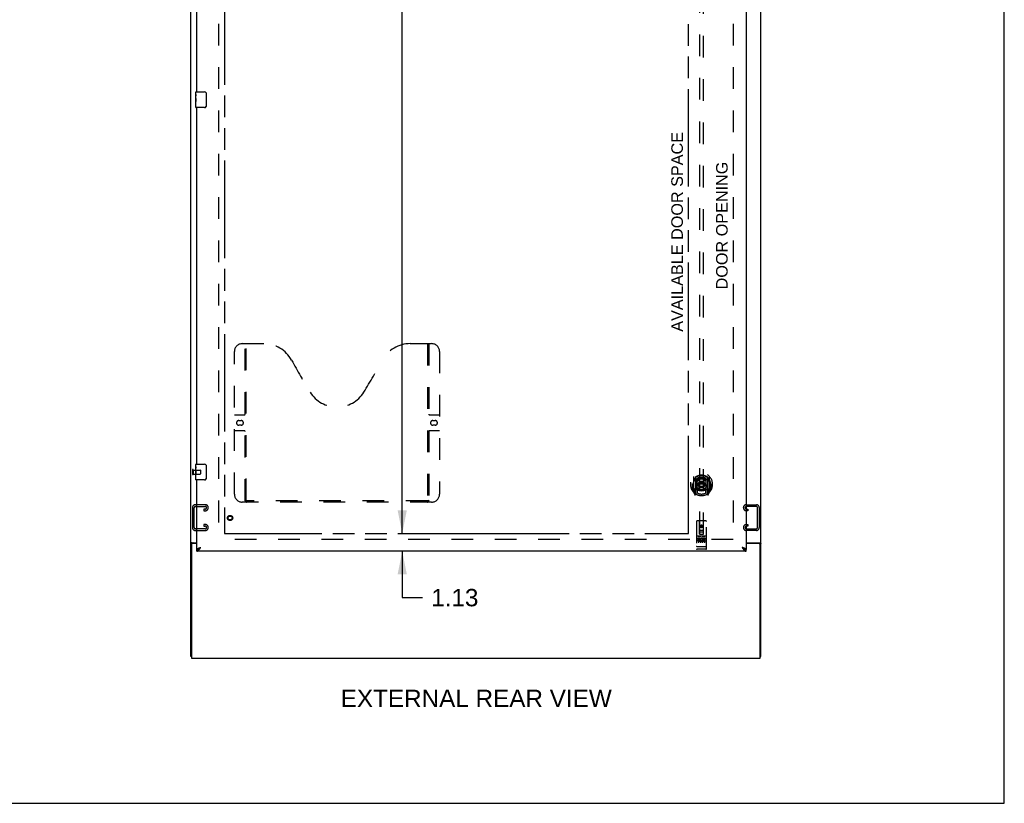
# Model space of a CAD drawing. Header units: inches. Extents: x 0 to 249, y 0 to 161.
# Tile 17 of 20: x 187 to 249, y 0 to 49. Entities that reach past the tile are written whole.
import ezdxf

# ---------------------------------------------------------------- set-up
doc = ezdxf.new("R2010")
doc.units = ezdxf.units.IN
doc.header["$LTSCALE"] = 13.679749
doc.header["$MEASUREMENT"] = 0
doc.linetypes.add('HIDDEN', pattern=[0.2, 0.1, -0.1])
doc.linetypes.add('PHANTOM', pattern=[0.8, 0.45, -0.05, 0.1, -0.05, 0.1, -0.05])
doc.layers.get('0').update_dxf_attribs({"linetype": 'CONTINUOUS'})
for name, color, linetype in [('02___PRT_ALL_AXES', 7, 'CONTINUOUS'), ('AVAILABLE_DOOR_SPACE', 7, 'CONTINUOUS'), ('DEFAULT_2', 8, 'HIDDEN'), ('DIMENSIONS', 7, 'CONTINUOUS')]:
    doc.layers.add(name, color=color, linetype=linetype)
doc.styles.get("Standard").update_dxf_attribs({"font": 'arial.ttf'})
doc.dimstyles.new('DIMSTYLE_1', dxfattribs={"dimtxt": 1.097306, "dimasz": 1.463075, "dimexe": 0.09, "dimexo": 0.07, "dimgap": 0.0375, "dimtad": 0, "dimtih": 1, "dimtoh": 1, "dimzin": 4, "dimdsep": 46, "dimtxsty": 'Standard', "dimblk": '_FILLED', "dimblk1": '_FILLED', "dimblk2": '_FILLED', "dimcen": 0.09, "dimazin": 1, "dimtfac": 1, "dimtdec": 3, "dimtofl": 0, "dimtmove": 0, "dimatfit": 3, "dimldrblk": '_FILLED', "dimfxl": 1, "dimtolj": 1, "dimtzin": 4, "dimarcsym": 0})

# ---------------------------------------------------------------- blocks, each defined once
blk = doc.blocks.new('_FILLED')
at = {"color": 0, "linetype": 'ByBlock'}
blk.add_solid([(0, 0), (-1, 0.2), (-1, -0.2)], dxfattribs=at)
blk = doc.blocks.new('*D19')
at = {"layer": 'DIMENSIONS', "color": 2, "linetype": 'Continuous'}
for p, q in [((210.7, 95.279), (210.7, 53.017)), ((210.7, 17.029), (210.7, 50.823))]:
    blk.add_line(p, q, dxfattribs=at)
at = {"layer": 'DIMENSIONS', "color": 2, "linetype": 'Continuous', "xscale": 1.4630747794, "yscale": 1.4630747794, "zscale": 1.4630747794}
for p, rotation in [((210.7, 95.279), 90), ((210.7, 17.029), 270)]:
    blk.add_blockref('_FILLED', p, dxfattribs=dict(at, rotation=rotation))
at = {"layer": 'DIMENSIONS', "color": 2, "linetype": 'Continuous', "insert": (210.7, 52.469), "char_height": 1.0973, "width": 3.83445, "attachment_point": 2, "line_spacing_factor": 0.9}
blk.add_mtext('78.25', dxfattribs=at)
blk = doc.blocks.new('*D20')
at = {"layer": 'DIMENSIONS', "color": 2, "linetype": 'Continuous'}
for p, q in [((210.7, 17.029), (210.7, 19.955)), ((210.7, 15.904), (210.7, 12.981)), ((210.7, 12.981), (211.98, 12.981))]:
    blk.add_line(p, q, dxfattribs=at)
at = {"layer": 'DIMENSIONS', "color": 2, "linetype": 'Continuous', "xscale": 1.4630747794, "yscale": 1.4630747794, "zscale": 1.4630747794}
for p, rotation in [((210.7, 17.029), 270), ((210.7, 15.904), 90)]:
    blk.add_blockref('_FILLED', p, dxfattribs=dict(at, rotation=rotation))
at = {"layer": 'DIMENSIONS', "color": 2, "linetype": 'Continuous', "insert": (212.529, 13.53), "char_height": 1.0973, "width": 2.9819, "attachment_point": 1, "line_spacing_factor": 0.9}
blk.add_mtext('1.13', dxfattribs=at)
blk = doc.blocks.new('*D21')
at = {"layer": 'DIMENSIONS', "color": 2, "linetype": 'Continuous'}
for p, q in [((228.787, 69.469), (226.201, 69.469)), ((232.412, 69.469), (235.338, 69.469))]:
    blk.add_line(p, q, dxfattribs=at)
at = {"layer": 'DIMENSIONS', "color": 2, "linetype": 'Continuous', "xscale": 1.4630747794, "yscale": 1.4630747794, "zscale": 1.4630747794}
blk.add_blockref('_FILLED', (228.787, 69.469), dxfattribs=at)
at = {"layer": 'DIMENSIONS', "color": 2, "linetype": 'Continuous', "xscale": 1.4630747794, "yscale": 1.4630747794, "zscale": 1.4630747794, "rotation": 180}
blk.add_blockref('_FILLED', (232.412, 69.469), dxfattribs=at)
at = {"layer": 'DIMENSIONS', "color": 2, "linetype": 'Continuous', "insert": (225.652, 70.018), "char_height": 1.0973, "width": 2.9819, "attachment_point": 3, "line_spacing_factor": 0.9}
blk.add_mtext('3.63', dxfattribs=at)

msp = doc.modelspace()

# ---------------------------------------------------------------- linework, layer by layer
at = {"color": 7, "linetype": 'Continuous'}
for p, q in [((248.723, 0), (248.723, 160.938)), ((197.665, 44.743), (197.665, 44.889)), ((197.68, 44.904), (198.22, 44.904)), ((198.32, 44.804), (198.32, 44.004)), ((197.665, 44.486), (197.665, 44.519)), ((197.665, 44.289), (197.665, 44.32)), ((197.665, 43.919), (197.665, 44.058)), ((198.22, 43.904), (197.68, 43.904)), ((197.665, 21.243), (197.665, 21.389)), ((197.68, 21.404), (198.22, 21.404)), ((198.32, 21.304), (198.32, 20.504)), ((197.665, 20.986), (197.665, 21.019)), ((197.665, 20.789), (197.665, 20.82)), ((197.665, 20.419), (197.665, 20.558)), ((198.22, 20.404), (197.68, 20.404)), ((197.454, 16.406), (197.35, 16.406)), ((197.454, 16.406), (197.454, 16.394)), ((232.871, 16.395), (232.871, 16.447)), ((233.246, 16.406), (233.35, 16.406)), ((233.246, 16.394), (233.246, 16.406)), ((197.725, 15.904), (197.725, 16.008)), ((197.826, 16.037), (197.837, 16.043)), ((232.289, 16.05), (232.3, 16.043)), ((232.412, 15.904), (232.412, 16.008)), ((197.402, 9.258), (197.35, 9.258)), ((233.298, 9.258), (233.35, 9.258)), ((0, 0), (248.723, 0))]:
    msp.add_line(p, q, dxfattribs=at)
at = {"color": 3, "linetype": 'Continuous'}
for p, q in [((197.35, 9.258), (197.35, 99.05)), ((233.35, 9.258), (233.35, 99.05)), ((232.412, 96.3), (232.412, 16.008)), ((197.725, 44.904), (197.725, 67.404)), ((197.725, 21.404), (197.725, 43.904)), ((197.725, 16.008), (197.725, 20.404)), ((197.402, 16.335), (197.402, 9.154)), ((197.42, 16.447), (197.725, 16.447)), ((197.725, 16.395), (197.462, 16.395)), ((232.412, 16.447), (233.28, 16.447)), ((233.238, 16.395), (232.412, 16.395)), ((232.975, 16.395), (232.975, 16.447)), ((233.298, 9.154), (233.298, 16.335)), ((232.412, 15.904), (197.725, 15.904)), ((197.939, 16.139), (197.971, 16.151)), ((197.402, 9.154), (233.298, 9.154))]:
    msp.add_line(p, q, dxfattribs=at)
at = {"color": 7, "linetype": 'Continuous'}
for points in [[(198.313, 44.84), (198.315, 44.835), (198.317, 44.829), (198.318, 44.823), (198.319, 44.817), (198.32, 44.81), (198.32, 44.804)], [(198.32, 44.004), (198.32, 43.998), (198.319, 43.992), (198.318, 43.985), (198.317, 43.979), (198.315, 43.974), (198.313, 43.968)], [(198.313, 21.34), (198.315, 21.335), (198.317, 21.329), (198.318, 21.323), (198.319, 21.317), (198.32, 21.31), (198.32, 21.304)], [(198.32, 20.504), (198.32, 20.498), (198.319, 20.492), (198.318, 20.485), (198.317, 20.479), (198.315, 20.474), (198.313, 20.468)], [(197.474, 16.423), (197.469, 16.421), (197.467, 16.42), (197.464, 16.418), (197.462, 16.417), (197.46, 16.415), (197.458, 16.414), (197.456, 16.412), (197.455, 16.411), (197.454, 16.409), (197.454, 16.407), (197.454, 16.406)], [(197.494, 16.447), (197.494, 16.444), (197.494, 16.442), (197.493, 16.44), (197.493, 16.439), (197.492, 16.437), (197.491, 16.435), (197.489, 16.433), (197.488, 16.432), (197.486, 16.43), (197.483, 16.429), (197.481, 16.427), (197.479, 16.426), (197.477, 16.425), (197.474, 16.423)], [(233.205, 16.447), (233.205, 16.444), (233.206, 16.442), (233.206, 16.44), (233.207, 16.439), (233.208, 16.437), (233.209, 16.435), (233.21, 16.433), (233.212, 16.432), (233.214, 16.43), (233.216, 16.429), (233.218, 16.427), (233.221, 16.426), (233.223, 16.425), (233.225, 16.423), (233.231, 16.421)], [(233.231, 16.421), (233.233, 16.42), (233.235, 16.418), (233.238, 16.417), (233.24, 16.415), (233.242, 16.414), (233.243, 16.412), (233.245, 16.411), (233.245, 16.409), (233.246, 16.407), (233.246, 16.406)], [(197.725, 16.008), (197.736, 16.008), (197.747, 16.01), (197.758, 16.011), (197.77, 16.014), (197.781, 16.017), (197.792, 16.021), (197.803, 16.026), (197.814, 16.031), (197.826, 16.037)], [(197.837, 16.043), (197.848, 16.05), (197.859, 16.057), (197.87, 16.065), (197.882, 16.074), (197.893, 16.082), (197.904, 16.091), (197.915, 16.101), (197.927, 16.11), (197.938, 16.12), (197.949, 16.13), (197.96, 16.14), (197.971, 16.151)], [(197.841, 16.045), (197.844, 16.051), (197.85, 16.058), (197.856, 16.065), (197.863, 16.072), (197.871, 16.079), (197.879, 16.086), (197.888, 16.094), (197.897, 16.101), (197.907, 16.108), (197.917, 16.115), (197.927, 16.122), (197.938, 16.129), (197.949, 16.136), (197.96, 16.143), (197.971, 16.151)], [(232.166, 16.151), (232.177, 16.14), (232.188, 16.13), (232.199, 16.12), (232.211, 16.11), (232.222, 16.101), (232.233, 16.091), (232.244, 16.082), (232.255, 16.074), (232.267, 16.065), (232.278, 16.057), (232.289, 16.05)], [(232.296, 16.045), (232.293, 16.051), (232.287, 16.058), (232.281, 16.065), (232.274, 16.072), (232.267, 16.079), (232.258, 16.086), (232.25, 16.094), (232.24, 16.101), (232.231, 16.108), (232.22, 16.115), (232.21, 16.122), (232.199, 16.129), (232.188, 16.136), (232.177, 16.143), (232.166, 16.151)], [(232.3, 16.043), (232.311, 16.037), (232.323, 16.031), (232.334, 16.026), (232.345, 16.021), (232.356, 16.017), (232.368, 16.014), (232.379, 16.011), (232.39, 16.01), (232.401, 16.008), (232.412, 16.008)]]:
    msp.add_lwpolyline(points, dxfattribs=at)
at = {"color": 3, "linetype": 'Continuous'}
for points in [[(197.385, 16.432), (197.381, 16.431), (197.378, 16.429), (197.374, 16.428), (197.371, 16.427), (197.368, 16.425), (197.365, 16.424), (197.362, 16.422), (197.359, 16.421), (197.357, 16.419), (197.355, 16.417), (197.353, 16.415), (197.352, 16.414), (197.351, 16.412), (197.35, 16.41), (197.35, 16.408), (197.35, 16.406)], [(197.42, 16.447), (197.418, 16.445), (197.415, 16.443), (197.412, 16.442), (197.409, 16.44), (197.405, 16.439), (197.402, 16.437), (197.398, 16.436), (197.393, 16.435), (197.385, 16.432)], [(233.28, 16.447), (233.282, 16.445), (233.285, 16.443), (233.287, 16.442), (233.291, 16.44), (233.294, 16.439), (233.298, 16.437), (233.302, 16.436), (233.306, 16.435)], [(233.306, 16.435), (233.314, 16.432), (233.318, 16.431), (233.322, 16.429), (233.326, 16.428), (233.329, 16.427), (233.332, 16.425), (233.335, 16.424), (233.338, 16.422), (233.341, 16.421), (233.343, 16.419), (233.345, 16.417), (233.346, 16.415), (233.348, 16.414), (233.349, 16.412), (233.349, 16.41), (233.35, 16.408), (233.35, 16.406)], [(197.725, 16.008), (197.725, 16.014), (197.727, 16.02), (197.73, 16.026), (197.733, 16.032), (197.738, 16.038), (197.744, 16.044), (197.75, 16.05), (197.758, 16.056), (197.766, 16.062), (197.776, 16.067), (197.786, 16.073), (197.797, 16.079), (197.809, 16.085), (197.821, 16.091)], [(197.725, 15.904), (197.736, 15.905), (197.747, 15.907), (197.758, 15.91), (197.77, 15.914), (197.781, 15.92), (197.792, 15.926), (197.803, 15.934), (197.814, 15.943), (197.826, 15.953), (197.837, 15.964), (197.848, 15.976), (197.859, 15.989), (197.87, 16.003)], [(197.821, 16.091), (197.834, 16.097), (197.848, 16.103), (197.862, 16.109), (197.877, 16.115), (197.892, 16.121), (197.908, 16.127), (197.923, 16.133), (197.939, 16.139)], [(197.87, 16.003), (197.882, 16.017), (197.893, 16.032), (197.904, 16.048), (197.915, 16.064), (197.927, 16.081), (197.938, 16.098), (197.949, 16.116), (197.96, 16.133), (197.971, 16.151)], [(232.316, 16.091), (232.303, 16.097), (232.289, 16.103), (232.275, 16.109), (232.26, 16.115), (232.245, 16.121), (232.23, 16.127), (232.214, 16.133), (232.198, 16.139), (232.166, 16.151)], [(232.166, 16.151), (232.177, 16.133), (232.188, 16.116), (232.199, 16.098), (232.211, 16.081), (232.222, 16.064), (232.233, 16.048), (232.244, 16.032), (232.255, 16.017)], [(232.255, 16.017), (232.267, 16.003), (232.278, 15.989), (232.289, 15.976), (232.3, 15.964), (232.311, 15.953), (232.323, 15.943), (232.334, 15.934), (232.345, 15.926), (232.356, 15.92), (232.368, 15.914), (232.379, 15.91), (232.39, 15.907), (232.401, 15.905), (232.412, 15.904)], [(232.412, 16.008), (232.412, 16.014), (232.41, 16.02), (232.408, 16.026), (232.404, 16.032), (232.399, 16.038), (232.394, 16.044), (232.387, 16.05), (232.379, 16.056), (232.371, 16.062), (232.361, 16.067), (232.351, 16.073), (232.34, 16.079), (232.328, 16.085), (232.316, 16.091)]]:
    msp.add_lwpolyline(points, dxfattribs=at)
at = {"color": 7, "linetype": 'Continuous'}
for centre, radius, start, end in [((197.68, 44.889), 0.015, 90, 180), ((198.22, 44.804), 0.1, 21.19986, 90), ((197.68, 43.919), 0.015, 180, 270), ((198.22, 44.004), 0.1, 270, 338.79459), ((197.68, 21.389), 0.015, 90, 180), ((198.22, 21.304), 0.1, 21.19986, 90), ((197.68, 20.419), 0.015, 180, 270), ((198.22, 20.504), 0.1, 270, 338.79459)]:
    msp.add_arc(centre, radius, start, end, dxfattribs=at)
at = {"color": 3, "linetype": 'Continuous'}
for centre, start, end in [((197.462, 16.335), 90, 180), ((233.238, 16.335), 0, 90)]:
    msp.add_arc(centre, 0.06, start, end, dxfattribs=at)
at = {"layer": '02___PRT_ALL_AXES', "color": 7, "linetype": 'Continuous'}
for p, q in [((197.665, 44.743), (197.665, 44.889)), ((197.665, 44.486), (197.665, 44.743)), ((197.671, 44.687), (197.665, 44.687)), ((197.665, 44.519), (197.672, 44.519)), ((197.665, 43.919), (197.665, 44.483)), ((197.666, 44.456), (197.665, 44.456)), ((197.665, 44.325), (197.671, 44.325)), ((197.665, 44.289), (197.672, 44.289)), ((197.665, 44.226), (197.672, 44.226)), ((197.672, 44.519), (197.672, 44.656)), ((197.672, 44.058), (197.672, 44.289)), ((197.665, 44.058), (197.672, 44.058)), ((197.665, 21.243), (197.665, 21.389)), ((197.665, 20.986), (197.665, 21.243)), ((197.671, 21.187), (197.665, 21.187)), ((197.672, 21.019), (197.672, 21.156)), ((197.665, 21.019), (197.672, 21.019)), ((197.665, 20.419), (197.665, 20.983)), ((197.666, 20.956), (197.665, 20.956)), ((197.665, 20.825), (197.671, 20.825)), ((197.665, 20.789), (197.672, 20.789)), ((197.665, 20.726), (197.672, 20.726)), ((197.665, 20.558), (197.672, 20.558)), ((197.672, 20.558), (197.672, 20.789))]:
    msp.add_line(p, q, dxfattribs=at)
at = {"layer": '02___PRT_ALL_AXES', "color": 8, "linetype": 'HIDDEN'}
for p, q in [((197.497, 21.028), (197.944, 21.028)), ((197.497, 21.028), (197.497, 20.78)), ((197.497, 20.78), (197.944, 20.78)), ((229.455, 16.743), (229.363, 16.743)), ((229.363, 16.743), (229.363, 16.7)), ((229.455, 16.7), (229.363, 16.7)), ((229.459, 16.657), (229.413, 16.657)), ((229.455, 16.616), (229.427, 16.616)), ((229.519, 16.572), (229.427, 16.572)), ((229.519, 16.529), (229.427, 16.529)), ((229.519, 16.572), (229.519, 16.529)), ((229.651, 16.577), (229.668, 16.538)), ((229.676, 16.707), (229.663, 16.688)), ((229.672, 16.732), (229.676, 16.73)), ((229.832, 16.743), (229.676, 16.743)), ((229.676, 16.743), (229.676, 16.73)), ((229.676, 16.707), (229.676, 16.529)), ((229.832, 16.529), (229.676, 16.529)), ((229.832, 16.7), (229.718, 16.7)), ((229.718, 16.7), (229.718, 16.657)), ((229.81, 16.657), (229.718, 16.657)), ((229.81, 16.614), (229.718, 16.614)), ((229.718, 16.614), (229.718, 16.572)), ((229.832, 16.572), (229.718, 16.572)), ((229.81, 16.657), (229.81, 16.614)), ((229.832, 16.743), (229.832, 16.7)), ((229.832, 16.572), (229.832, 16.529)), ((229.382, 16.037), (229.317, 16.037)), ((229.632, 16.037), (229.567, 16.037)), ((229.882, 16.037), (229.817, 16.037))]:
    msp.add_line(p, q, dxfattribs=at)
at = {"layer": '02___PRT_ALL_AXES', "color": 7, "linetype": 'Continuous'}
for points in [[(197.665, 44.743), (197.665, 44.74), (197.665, 44.735), (197.666, 44.73), (197.668, 44.716)], [(197.665, 44.486), (197.665, 44.478), (197.665, 44.468), (197.666, 44.458)], [(197.666, 44.458), (197.669, 44.425), (197.67, 44.413), (197.671, 44.4), (197.671, 44.388), (197.672, 44.375), (197.672, 44.362), (197.672, 44.349), (197.671, 44.337), (197.671, 44.324), (197.67, 44.312), (197.669, 44.3)], [(197.668, 44.716), (197.668, 44.709), (197.669, 44.701), (197.67, 44.692)], [(197.67, 44.692), (197.671, 44.683), (197.671, 44.674), (197.672, 44.665), (197.672, 44.656)], [(197.665, 21.243), (197.665, 21.24), (197.665, 21.235), (197.666, 21.23), (197.668, 21.216)], [(197.668, 21.216), (197.668, 21.209), (197.669, 21.201), (197.67, 21.192)], [(197.67, 21.192), (197.671, 21.183), (197.671, 21.174), (197.672, 21.165), (197.672, 21.156)], [(197.665, 20.986), (197.665, 20.978), (197.665, 20.968), (197.666, 20.958)], [(197.666, 20.958), (197.669, 20.925), (197.67, 20.913), (197.671, 20.9), (197.671, 20.888), (197.672, 20.875), (197.672, 20.862), (197.672, 20.849), (197.671, 20.837), (197.671, 20.824), (197.67, 20.812), (197.669, 20.8)]]:
    msp.add_lwpolyline(points, dxfattribs=at)
at = {"layer": '02___PRT_ALL_AXES', "color": 8, "linetype": 'HIDDEN'}
for centre, radius in [((199.829, 18.008), 0.124), ((229.6, 17.482), 0.085)]:
    msp.add_circle(centre, radius, dxfattribs=at)
for centre, radius, start, end in [((229.427, 16.594), 0.0644, 102.29948, 270.07752), ((229.427, 16.594), 0.0219, 89.90115, 270), ((229.455, 16.679), 0.0635, 270, 90), ((229.455, 16.678), 0.0219, 280.307, 90), ((229.626, 16.636), 0.107, 64.26362, 293.40274), ((229.626, 16.636), 0.0639, 54.88948, 293.40261)]:
    msp.add_arc(centre, radius, start, end, dxfattribs=at)
at = {"layer": '02___PRT_ALL_AXES', "color": 7, "linetype": 'Continuous'}
for centre in [(197.928, 44.32), (197.928, 20.82)]:
    msp.add_ellipse(centre, major_axis=(0.263, 0), ratio=0.432808, start_param=3.141593, end_param=3.321581, dxfattribs=at)
at = {"layer": 'AVAILABLE_DOOR_SPACE', "color": 4, "linetype": 'PHANTOM'}
for p, q in [((199.475, 95.279), (199.475, 17.029)), ((228.787, 17.029), (228.787, 49.453)), ((199.475, 17.029), (215.054, 17.029)), ((215.054, 17.033), (215.084, 17.033)), ((215.054, 17.029), (215.054, 17.033)), ((215.084, 17.033), (215.084, 17.029)), ((215.084, 17.029), (228.787, 17.029))]:
    msp.add_line(p, q, dxfattribs=at)
at = {"layer": 'DEFAULT_2', "color": 8, "linetype": 'HIDDEN'}
for p, q in [((199.1, 95.706), (199.1, 16.602)), ((231.6, 95.706), (231.6, 16.602)), ((229.475, 53.983), (229.475, 16.982)), ((229.725, 16.982), (229.725, 53.983)), ((200.599, 29.008), (201.954, 29.008)), ((200.774, 19.098), (200.774, 29.008)), ((200.854, 19.128), (200.854, 29.008)), ((211.204, 29.008), (212.559, 29.008)), ((212.304, 29.008), (212.304, 19.128)), ((212.384, 29.008), (212.384, 19.098)), ((200.099, 19.508), (200.099, 28.508)), ((213.059, 28.508), (213.059, 19.508)), ((200.099, 24.508), (200.734, 24.508)), ((212.424, 24.508), (213.059, 24.508)), ((200.385, 24.158), (200.522, 24.158)), ((200.522, 23.858), (200.385, 23.858)), ((212.635, 24.158), (212.772, 24.158)), ((212.772, 23.858), (212.635, 23.858)), ((200.734, 23.508), (200.099, 23.508)), ((213.059, 23.508), (212.424, 23.508)), ((197.454, 21.046), (197.454, 20.762)), ((197.497, 21.046), (197.497, 20.762)), ((197.954, 21.018), (197.954, 20.79)), ((229.1, 20.619), (229.1, 19.652)), ((229.217, 20.565), (229.217, 19.549)), ((229.225, 20.54), (229.225, 19.537)), ((229.975, 20.54), (229.975, 19.537)), ((229.982, 20.565), (229.982, 19.549)), ((230.1, 19.652), (230.1, 20.619)), ((229.017, 20.135), (229.032, 20.135)), ((229.017, 20.135), (229.017, 19.747)), ((229.025, 20.182), (229.025, 20.185)), ((229.025, 19.724), (229.025, 20.182)), ((229.317, 19.817), (229.317, 20.448)), ((229.325, 20.501), (229.325, 20.398)), ((229.437, 20.475), (229.467, 20.135)), ((229.437, 19.791), (229.467, 20.135)), ((229.732, 20.135), (229.467, 20.135)), ((229.762, 20.475), (229.732, 20.135)), ((229.763, 19.791), (229.732, 20.135)), ((229.875, 20.398), (229.875, 20.501)), ((229.882, 20.448), (229.882, 19.817)), ((230.182, 20.135), (230.167, 20.135)), ((230.175, 19.724), (230.175, 20.182)), ((230.182, 20.135), (230.182, 19.747)), ((229.104, 19.641), (229.174, 19.466)), ((229.217, 19.806), (229.157, 19.806)), ((229.157, 19.806), (229.157, 19.656)), ((229.157, 19.656), (229.225, 19.656)), ((229.195, 19.71), (229.166, 19.664)), ((229.196, 19.546), (229.2, 19.543)), ((229.203, 19.468), (229.217, 19.549)), ((229.295, 19.487), (229.225, 19.596)), ((229.227, 19.769), (229.227, 19.562)), ((229.317, 19.807), (229.245, 19.807)), ((229.313, 19.789), (229.247, 19.789)), ((229.325, 19.837), (229.325, 19.584)), ((229.875, 19.584), (229.875, 19.837)), ((229.955, 19.807), (229.882, 19.807)), ((229.952, 19.789), (229.887, 19.789)), ((229.975, 19.596), (229.905, 19.487)), ((229.972, 19.562), (229.972, 19.769)), ((229.975, 19.656), (230.042, 19.656)), ((230.042, 19.806), (229.982, 19.806)), ((229.982, 19.549), (229.997, 19.468)), ((230.003, 19.545), (230.004, 19.546)), ((230.004, 19.546), (230.004, 19.546)), ((230.004, 19.546), (230.004, 19.546)), ((230.034, 19.664), (230.005, 19.71)), ((230.025, 19.466), (230.095, 19.641)), ((230.042, 19.656), (230.042, 19.806)), ((197.454, 18.662), (197.454, 17.397)), ((198.274, 18.842), (197.634, 18.842)), ((197.648, 18.738), (198.26, 18.738)), ((198.454, 18.647), (198.454, 18.662)), ((212.559, 19.008), (200.599, 19.008)), ((212.3, 19.088), (200.858, 19.088)), ((232.246, 18.647), (232.246, 18.662)), ((232.426, 18.842), (233.066, 18.842)), ((233.052, 18.738), (232.44, 18.738)), ((233.246, 18.662), (233.246, 17.397)), ((197.558, 17.411), (197.558, 18.648)), ((198.26, 18.571), (198.173, 18.571)), ((198.173, 18.571), (198.173, 18.467)), ((198.173, 18.467), (198.274, 18.467)), ((232.527, 18.467), (232.426, 18.467)), ((232.44, 18.571), (232.527, 18.571)), ((232.527, 18.571), (232.527, 18.467)), ((233.142, 17.411), (233.142, 18.648)), ((198.274, 17.592), (198.173, 17.592)), ((198.173, 17.592), (198.173, 17.488)), ((198.173, 17.488), (198.26, 17.488)), ((198.454, 17.397), (198.454, 17.412)), ((229.287, 17.792), (229.287, 16.067)), ((229.882, 17.822), (229.317, 17.822)), ((229.473, 16.982), (229.47, 17.792)), ((229.6, 17.554), (229.537, 17.518)), ((229.537, 17.518), (229.547, 17.512)), ((229.537, 17.518), (229.537, 17.446)), ((229.537, 17.446), (229.547, 17.452)), ((229.537, 17.446), (229.6, 17.41)), ((229.6, 17.543), (229.547, 17.512)), ((229.547, 17.512), (229.547, 17.452)), ((229.547, 17.452), (229.6, 17.421)), ((229.662, 17.518), (229.6, 17.554)), ((229.6, 17.554), (229.6, 17.543)), ((229.652, 17.512), (229.6, 17.543)), ((229.6, 17.421), (229.652, 17.452)), ((229.6, 17.41), (229.662, 17.446)), ((229.6, 17.41), (229.6, 17.421)), ((229.662, 17.518), (229.652, 17.512)), ((229.652, 17.452), (229.652, 17.512)), ((229.662, 17.446), (229.652, 17.452)), ((229.662, 17.446), (229.662, 17.518)), ((229.726, 16.982), (229.73, 17.792)), ((229.912, 16.067), (229.912, 17.792)), ((232.246, 17.397), (232.246, 17.412)), ((232.426, 17.592), (232.527, 17.592)), ((232.527, 17.488), (232.44, 17.488)), ((232.527, 17.592), (232.527, 17.488)), ((197.634, 17.217), (198.274, 17.217)), ((198.26, 17.321), (197.648, 17.321)), ((229.882, 16.865), (229.317, 16.865)), ((229.389, 16.849), (229.561, 16.849)), ((229.472, 17.232), (229.727, 17.232)), ((229.473, 16.982), (229.475, 16.982)), ((229.475, 16.982), (229.725, 16.982)), ((229.685, 17.107), (229.515, 17.107)), ((229.639, 16.849), (229.811, 16.849)), ((229.725, 16.982), (229.726, 16.982)), ((233.066, 17.217), (232.426, 17.217)), ((232.44, 17.321), (233.052, 17.321)), ((231.6, 16.654), (199.1, 16.654)), ((229.305, 16.195), (229.304, 16.195)), ((229.306, 16.195), (229.305, 16.195)), ((229.305, 16.195), (229.305, 16.195)), ((229.307, 16.195), (229.306, 16.195)), ((229.308, 16.195), (229.307, 16.195)), ((229.309, 16.195), (229.308, 16.195)), ((229.31, 16.195), (229.309, 16.195)), ((229.309, 16.195), (229.309, 16.195)), ((229.311, 16.195), (229.31, 16.195)), ((229.312, 16.195), (229.311, 16.195)), ((229.313, 16.195), (229.312, 16.195)), ((229.314, 16.195), (229.313, 16.195)), ((229.315, 16.195), (229.314, 16.195)), ((229.314, 16.195), (229.314, 16.195)), ((229.316, 16.195), (229.315, 16.195)), ((229.317, 16.195), (229.316, 16.195)), ((229.883, 16.195), (229.317, 16.195)), ((229.317, 16.195), (229.317, 16.195)), ((229.412, 16.734), (229.412, 16.428)), ((229.537, 16.734), (229.537, 16.428)), ((229.662, 16.734), (229.662, 16.428)), ((229.787, 16.734), (229.787, 16.428)), ((229.883, 16.195), (229.884, 16.195)), ((229.884, 16.195), (229.885, 16.195)), ((229.884, 16.195), (229.884, 16.195)), ((229.885, 16.195), (229.886, 16.195)), ((229.886, 16.195), (229.887, 16.195)), ((229.887, 16.195), (229.888, 16.195)), ((229.888, 16.195), (229.889, 16.195)), ((229.889, 16.195), (229.89, 16.195)), ((229.889, 16.195), (229.889, 16.195)), ((229.89, 16.195), (229.891, 16.195)), ((229.891, 16.195), (229.892, 16.195)), ((229.892, 16.195), (229.893, 16.195)), ((229.893, 16.195), (229.894, 16.195)), ((229.893, 16.195), (229.893, 16.195)), ((229.894, 16.195), (229.895, 16.195)), ((229.895, 16.195), (229.896, 16.195)), ((229.896, 16.195), (229.896, 16.195)), ((229.567, 16.037), (229.382, 16.037)), ((229.817, 16.037), (229.632, 16.037))]:
    msp.add_line(p, q, dxfattribs=at)
for points in [[(229.145, 20.35), (229.144, 20.349), (229.142, 20.348), (229.141, 20.346), (229.139, 20.345), (229.138, 20.343), (229.136, 20.342), (229.134, 20.34), (229.133, 20.338), (229.131, 20.337), (229.129, 20.335), (229.127, 20.333), (229.125, 20.331), (229.123, 20.329), (229.122, 20.326), (229.12, 20.324), (229.118, 20.322), (229.116, 20.319), (229.113, 20.317), (229.111, 20.314), (229.109, 20.311), (229.107, 20.309), (229.105, 20.306), (229.102, 20.302), (229.1, 20.299), (229.098, 20.296), (229.095, 20.292), (229.093, 20.289), (229.09, 20.285), (229.088, 20.281), (229.085, 20.277), (229.082, 20.273), (229.079, 20.269), (229.076, 20.264), (229.073, 20.259), (229.07, 20.254), (229.067, 20.249)], [(229.412, 20.492), (229.417, 20.494), (229.423, 20.495), (229.428, 20.496), (229.434, 20.498), (229.439, 20.499), (229.444, 20.5), (229.45, 20.502), (229.455, 20.503), (229.461, 20.504), (229.466, 20.505), (229.472, 20.506), (229.477, 20.507), (229.483, 20.508), (229.488, 20.509), (229.494, 20.51), (229.499, 20.511), (229.505, 20.511), (229.511, 20.512), (229.516, 20.513), (229.522, 20.513), (229.527, 20.514), (229.533, 20.515), (229.538, 20.515), (229.544, 20.516), (229.55, 20.516), (229.555, 20.516), (229.561, 20.517), (229.566, 20.517), (229.572, 20.517), (229.577, 20.517), (229.583, 20.518), (229.589, 20.518), (229.594, 20.518), (229.6, 20.518), (229.605, 20.518), (229.611, 20.518), (229.617, 20.518), (229.622, 20.517), (229.628, 20.517), (229.633, 20.517), (229.639, 20.517), (229.645, 20.516), (229.65, 20.516), (229.656, 20.516), (229.661, 20.515), (229.667, 20.515), (229.672, 20.514), (229.678, 20.513), (229.684, 20.513), (229.689, 20.512), (229.695, 20.511), (229.7, 20.511), (229.706, 20.51), (229.711, 20.509), (229.717, 20.508), (229.722, 20.507), (229.728, 20.506), (229.733, 20.505), (229.739, 20.504), (229.744, 20.503), (229.75, 20.502), (229.755, 20.5), (229.761, 20.499), (229.766, 20.498), (229.772, 20.496), (229.777, 20.495), (229.782, 20.494), (229.788, 20.492)], [(230.132, 20.249), (230.129, 20.254), (230.126, 20.259), (230.123, 20.264), (230.12, 20.268), (230.118, 20.273), (230.115, 20.277), (230.112, 20.281), (230.11, 20.285), (230.107, 20.289), (230.104, 20.292), (230.102, 20.296), (230.1, 20.299), (230.097, 20.302), (230.095, 20.306), (230.093, 20.309), (230.091, 20.311), (230.088, 20.314), (230.086, 20.317), (230.084, 20.319), (230.082, 20.322), (230.08, 20.324), (230.078, 20.326), (230.076, 20.329), (230.074, 20.331), (230.072, 20.333), (230.071, 20.335), (230.069, 20.337), (230.067, 20.338), (230.065, 20.34), (230.064, 20.342), (230.062, 20.343), (230.06, 20.345), (230.059, 20.346), (230.057, 20.348), (230.056, 20.349), (230.054, 20.35)], [(200.764, 19.128), (200.78, 19.117), (200.796, 19.108), (200.812, 19.1), (200.827, 19.093), (200.843, 19.09), (200.858, 19.088)], [(212.3, 19.088), (212.315, 19.09), (212.33, 19.093), (212.346, 19.1), (212.362, 19.108), (212.378, 19.117), (212.394, 19.128)], [(229.382, 16.847), (229.382, 16.847), (229.382, 16.847), (229.383, 16.848), (229.383, 16.848), (229.383, 16.848), (229.383, 16.848), (229.383, 16.848), (229.383, 16.848), (229.383, 16.848), (229.383, 16.848), (229.383, 16.848), (229.383, 16.848), (229.384, 16.848), (229.384, 16.848), (229.384, 16.848), (229.384, 16.848), (229.384, 16.848), (229.384, 16.848), (229.384, 16.848), (229.384, 16.848), (229.385, 16.848), (229.385, 16.848), (229.385, 16.848), (229.385, 16.848), (229.385, 16.848), (229.385, 16.848), (229.385, 16.848), (229.386, 16.848), (229.386, 16.848), (229.386, 16.848), (229.386, 16.848), (229.386, 16.848), (229.386, 16.848), (229.387, 16.849), (229.387, 16.849), (229.387, 16.849), (229.387, 16.849), (229.387, 16.849), (229.387, 16.849), (229.388, 16.849), (229.388, 16.849), (229.388, 16.849), (229.388, 16.849), (229.388, 16.849), (229.389, 16.849)], [(229.561, 16.849), (229.561, 16.849), (229.561, 16.849), (229.561, 16.849), (229.562, 16.849), (229.562, 16.849), (229.562, 16.849), (229.562, 16.849), (229.562, 16.849), (229.563, 16.849), (229.563, 16.849), (229.563, 16.849), (229.563, 16.849), (229.563, 16.848), (229.563, 16.848), (229.564, 16.848), (229.564, 16.848), (229.564, 16.848), (229.564, 16.848), (229.564, 16.848), (229.564, 16.848), (229.564, 16.848), (229.565, 16.848), (229.565, 16.848), (229.565, 16.848), (229.565, 16.848), (229.565, 16.848), (229.565, 16.848), (229.565, 16.848), (229.566, 16.848), (229.566, 16.848), (229.566, 16.848), (229.566, 16.848), (229.566, 16.848), (229.566, 16.848), (229.566, 16.848), (229.566, 16.848), (229.566, 16.848), (229.567, 16.848), (229.567, 16.848), (229.567, 16.848), (229.567, 16.848), (229.567, 16.848), (229.567, 16.848), (229.567, 16.847), (229.567, 16.847), (229.567, 16.847)], [(229.632, 16.847), (229.632, 16.847), (229.633, 16.847), (229.633, 16.848), (229.633, 16.848), (229.633, 16.848), (229.633, 16.848), (229.633, 16.848), (229.633, 16.848), (229.633, 16.848), (229.633, 16.848), (229.633, 16.848), (229.634, 16.848), (229.634, 16.848), (229.634, 16.848), (229.634, 16.848), (229.634, 16.848), (229.634, 16.848), (229.634, 16.848), (229.634, 16.848), (229.634, 16.848), (229.635, 16.848), (229.635, 16.848), (229.635, 16.848), (229.635, 16.848), (229.635, 16.848), (229.635, 16.848), (229.635, 16.848), (229.636, 16.848), (229.636, 16.848), (229.636, 16.848), (229.636, 16.848), (229.636, 16.848), (229.636, 16.848), (229.637, 16.849), (229.637, 16.849), (229.637, 16.849), (229.637, 16.849), (229.637, 16.849), (229.637, 16.849), (229.638, 16.849), (229.638, 16.849), (229.638, 16.849), (229.638, 16.849), (229.638, 16.849), (229.639, 16.849)], [(229.811, 16.849), (229.811, 16.849), (229.811, 16.849), (229.811, 16.849), (229.812, 16.849), (229.812, 16.849), (229.812, 16.849), (229.812, 16.849), (229.812, 16.849), (229.813, 16.849), (229.813, 16.849), (229.813, 16.849), (229.813, 16.849), (229.813, 16.848), (229.813, 16.848), (229.814, 16.848), (229.814, 16.848), (229.814, 16.848), (229.814, 16.848), (229.814, 16.848), (229.814, 16.848), (229.815, 16.848), (229.815, 16.848), (229.815, 16.848), (229.815, 16.848), (229.815, 16.848), (229.815, 16.848), (229.815, 16.848), (229.815, 16.848), (229.816, 16.848), (229.816, 16.848), (229.816, 16.848), (229.816, 16.848), (229.816, 16.848), (229.816, 16.848), (229.816, 16.848), (229.816, 16.848), (229.816, 16.848), (229.817, 16.848), (229.817, 16.848), (229.817, 16.848), (229.817, 16.848), (229.817, 16.848), (229.817, 16.848), (229.817, 16.847), (229.817, 16.847), (229.817, 16.847)], [(229.304, 16.195), (229.303, 16.195), (229.303, 16.196), (229.302, 16.196), (229.302, 16.196), (229.302, 16.196), (229.301, 16.196), (229.301, 16.196), (229.301, 16.196), (229.3, 16.196), (229.3, 16.196), (229.3, 16.196), (229.299, 16.196), (229.299, 16.196), (229.299, 16.196), (229.298, 16.196), (229.298, 16.196), (229.298, 16.196), (229.297, 16.197), (229.297, 16.197), (229.297, 16.197), (229.296, 16.197), (229.296, 16.197), (229.296, 16.197), (229.296, 16.197), (229.295, 16.197), (229.295, 16.197), (229.295, 16.197), (229.294, 16.197), (229.294, 16.197), (229.294, 16.197), (229.294, 16.197), (229.293, 16.198), (229.293, 16.198), (229.293, 16.198), (229.293, 16.198), (229.292, 16.198), (229.292, 16.198), (229.292, 16.198), (229.292, 16.198), (229.291, 16.198), (229.291, 16.198), (229.291, 16.198), (229.291, 16.199), (229.291, 16.199), (229.29, 16.199), (229.29, 16.199), (229.29, 16.199), (229.29, 16.199), (229.29, 16.199), (229.29, 16.199), (229.289, 16.199), (229.289, 16.199), (229.289, 16.199), (229.289, 16.2), (229.289, 16.2), (229.289, 16.2), (229.289, 16.2), (229.289, 16.2), (229.288, 16.2), (229.288, 16.2), (229.288, 16.2), (229.288, 16.2), (229.288, 16.2), (229.288, 16.201), (229.288, 16.201), (229.288, 16.201), (229.288, 16.201), (229.288, 16.201), (229.288, 16.201), (229.288, 16.201), (229.287, 16.201), (229.287, 16.201), (229.287, 16.202), (229.287, 16.202), (229.287, 16.202), (229.287, 16.202), (229.287, 16.202), (229.287, 16.202)], [(229.896, 16.195), (229.897, 16.196), (229.897, 16.196), (229.898, 16.196), (229.898, 16.196), (229.898, 16.196), (229.899, 16.196), (229.899, 16.196), (229.899, 16.196), (229.9, 16.196), (229.9, 16.196), (229.9, 16.196), (229.901, 16.196), (229.901, 16.196), (229.901, 16.196), (229.902, 16.196), (229.902, 16.196), (229.902, 16.197), (229.903, 16.197), (229.903, 16.197), (229.903, 16.197), (229.904, 16.197), (229.904, 16.197), (229.904, 16.197), (229.904, 16.197), (229.905, 16.197), (229.905, 16.197), (229.905, 16.197), (229.906, 16.197), (229.906, 16.197), (229.906, 16.197), (229.906, 16.198), (229.907, 16.198), (229.907, 16.198), (229.907, 16.198), (229.907, 16.198), (229.908, 16.198), (229.908, 16.198), (229.908, 16.198), (229.908, 16.198), (229.908, 16.198), (229.909, 16.198), (229.909, 16.199), (229.909, 16.199), (229.909, 16.199), (229.909, 16.199), (229.91, 16.199), (229.91, 16.199), (229.91, 16.199), (229.91, 16.199), (229.91, 16.199), (229.91, 16.199), (229.911, 16.199), (229.911, 16.2), (229.911, 16.2), (229.911, 16.2), (229.911, 16.2), (229.911, 16.2), (229.911, 16.2), (229.911, 16.2), (229.911, 16.2), (229.912, 16.2), (229.912, 16.2), (229.912, 16.201), (229.912, 16.201), (229.912, 16.201), (229.912, 16.201), (229.912, 16.201), (229.912, 16.201), (229.912, 16.201), (229.912, 16.201), (229.912, 16.201), (229.912, 16.202), (229.912, 16.202), (229.912, 16.202), (229.912, 16.202), (229.912, 16.202), (229.912, 16.202)]]:
    msp.add_lwpolyline(points, dxfattribs=at)
for centre, radius in [((229.6, 20.117), 0.35), ((229.6, 20.117), 0.335), ((229.6, 20.117), 0.205), ((229.6, 20.117), 0.133), ((199.829, 18.008), 0.164), ((199.829, 18.008), 0.124), ((229.6, 17.482), 0.0845)]:
    msp.add_circle(centre, radius, dxfattribs=at)
for centre, radius, start, end in [((200.599, 28.508), 0.5, 90, 180), ((201.954, 27.008), 2, 28.48127, 90), ((211.204, 27.008), 2, 90, 151.51873), ((212.559, 28.508), 0.5, 0, 90), ((238.262, 46.706), 39.307, 208.48127, 211.87046), ((174.896, 46.706), 39.307, 328.12954, 331.51873), ((206.579, 27.008), 2, 211.87046, 328.12954), ((200.734, 24.548), 0.04, 270, 360), ((212.424, 24.548), 0.04, 180, 270), ((200.385, 24.008), 0.15, 90, 270), ((200.522, 24.008), 0.15, 270, 90), ((212.635, 24.008), 0.15, 90, 270), ((212.772, 24.008), 0.15, 270, 90), ((200.734, 23.468), 0.04, 0, 90), ((212.424, 23.468), 0.04, 90, 180), ((197.475, 21.046), 0.0215, 0, 180), ((197.475, 20.762), 0.0215, 180, 360), ((197.944, 21.018), 0.01, 0, 90), ((197.944, 20.79), 0.01, 270, 360), ((229.6, 20.135), 0.7, 305.51263, 234.48737), ((229.6, 20.133), 0.583, 0.24643, 179.75357), ((229.6, 20.107), 0.58, 7.66218, 172.33782), ((229.115, 20.619), 0.015, 135.07479, 180), ((229.232, 20.565), 0.015, 130.35871, 180), ((229.245, 20.54), 0.02, 129.33785, 179.99835), ((229.6, 20.107), 0.48, 55.04613, 124.95387), ((229.955, 20.54), 0.02, 0, 50.65944), ((229.967, 20.565), 0.015, 0, 49.64129), ((230.085, 20.619), 0.015, 0, 44.92521), ((229.045, 20.182), 0.02, 172.33782, 180), ((229.6, 19.818), 0.7, 49.52902, 130.47098), ((229.332, 20.448), 0.015, 112.9863, 180), ((229.355, 20.398), 0.03, 180, 311.12608), ((229.6, 20.117), 0.343, 48.87392, 131.12608), ((229.417, 20.473), 0.02, 5.07961, 105.57516), ((229.782, 20.473), 0.02, 74.42484, 174.92039), ((229.845, 20.398), 0.03, 228.87392, 360), ((229.867, 20.448), 0.015, 0, 67.0137), ((230.155, 20.182), 0.02, 0, 7.66218), ((200.599, 19.508), 0.5, 180, 270), ((212.559, 19.508), 0.5, 270, 360), ((229.045, 19.724), 0.02, 180, 215.29614), ((229.6, 20.117), 0.7, 215.29614, 324.70386), ((229.115, 19.652), 0.015, 180, 224.92521), ((229.17, 19.661), 0.005, 147.32076, 270), ((229.188, 19.471), 0.015, 201.80415, 350), ((229.6, 20.448), 0.7, 233.23192, 306.76808), ((229.205, 19.582), 0.02, 234.48737, 360), ((229.037, 19.811), 0.188, 327.32076, 360), ((229.207, 19.562), 0.02, 234.74574, 360), ((229.245, 19.787), 0.02, 90, 180), ((229.245, 19.537), 0.02, 180, 238.52955), ((229.247, 19.769), 0.02, 90, 180), ((229.313, 19.769), 0.02, 66.53604, 90), ((229.332, 19.817), 0.015, 180, 247.0137), ((229.6, 20.43), 0.7, 246.53604, 293.46396), ((229.355, 19.837), 0.03, 48.87392, 180), ((229.6, 20.117), 0.6, 242.72039, 297.27961), ((229.6, 20.117), 0.343, 228.87392, 311.12608), ((229.417, 19.793), 0.02, 254.3869, 354.92039), ((229.783, 19.793), 0.02, 185.07961, 285.6131), ((229.845, 19.837), 0.03, 0, 131.12608), ((229.867, 19.817), 0.015, 292.9863, 360), ((229.887, 19.769), 0.02, 90, 113.46396), ((229.952, 19.769), 0.02, 0, 90), ((229.955, 19.787), 0.02, 0, 90), ((229.955, 19.537), 0.02, 301.4688, 359.99919), ((229.992, 19.562), 0.02, 180, 305.25426), ((230.163, 19.811), 0.188, 180, 212.67924), ((229.995, 19.582), 0.02, 180, 305.51263), ((230.011, 19.471), 0.015, 190, 338.19585), ((230.03, 19.661), 0.005, 270, 32.67924), ((230.085, 19.652), 0.015, 315.07479, 360), ((230.155, 19.724), 0.02, 324.70386, 360), ((197.634, 18.662), 0.18, 90, 180), ((197.648, 18.648), 0.09, 90, 180), ((198.26, 18.648), 0.09, 0, 90), ((198.274, 18.662), 0.18, 0, 90), ((200.864, 19.098), 0.09, 180, 270), ((200.894, 19.128), 0.04, 180, 270), ((212.264, 19.128), 0.04, 270, 360), ((212.294, 19.098), 0.09, 270, 360), ((232.426, 18.662), 0.18, 90, 180), ((232.44, 18.648), 0.09, 90, 180), ((233.052, 18.648), 0.09, 0, 90), ((233.066, 18.662), 0.18, 0, 90), ((198.26, 18.661), 0.09, 270, 351.78079), ((198.274, 18.647), 0.18, 270, 360), ((232.426, 18.647), 0.18, 180, 270), ((232.44, 18.661), 0.09, 188.21921, 270), ((197.648, 17.411), 0.09, 180, 270), ((198.26, 17.398), 0.09, 0, 90), ((198.274, 17.412), 0.18, 0, 90), ((229.317, 17.792), 0.03, 90, 180), ((229.44, 17.792), 0.03, 0, 90), ((229.76, 17.792), 0.03, 90, 180), ((229.882, 17.792), 0.03, 0, 90), ((232.426, 17.412), 0.18, 90, 180), ((232.44, 17.398), 0.09, 90, 180), ((233.052, 17.411), 0.09, 270, 360), ((197.634, 17.397), 0.18, 180, 270), ((198.26, 17.411), 0.09, 270, 351.78079), ((198.274, 17.397), 0.18, 270, 360), ((229.317, 16.895), 0.03, 180, 270), ((229.515, 17.067), 0.04, 90, 180), ((229.515, 17.022), 0.04, 180, 270), ((229.685, 17.067), 0.04, 0, 90), ((229.685, 17.022), 0.04, 270, 360), ((229.882, 16.895), 0.03, 270, 360), ((232.426, 17.397), 0.18, 180, 270), ((232.44, 17.411), 0.09, 188.21921, 270), ((233.066, 17.397), 0.18, 270, 360), ((229.317, 16.067), 0.03, 180, 270), ((229.882, 16.067), 0.03, 270, 360)]:
    msp.add_arc(centre, radius, start, end, dxfattribs=at)

# ---------------------------------------------------------------- texts
at = {"layer": 'DIMENSIONS', "color": 2, "linetype": 'Continuous', "char_height": 0.73154, "attachment_point": 2, "rotation": 90, "line_spacing_factor": 0.9}
for s, insert, width in [('AVAILABLE DOOR SPACE', (227.693, 36.064), 12.58299), ('DOOR OPENING', (230.52, 36.464), 8.04963)]:
    msp.add_mtext(s, dxfattribs=dict(at, insert=insert, width=width))
at = {"layer": 'DIMENSIONS', "color": 2, "linetype": 'Continuous', "insert": (215.373, 7.169), "char_height": 1.09731, "width": 17.08371, "attachment_point": 2, "line_spacing_factor": 0.9}
msp.add_mtext('EXTERNAL REAR VIEW', dxfattribs=at)

# ---------------------------------------------------------------- dimensions: what is measured, and where the dimension line sits
at = {"layer": 'DIMENSIONS', "color": 2, "linetype": 'Continuous'}
for base, p1, p2, picture, middle in [((210.7, 17.029), (215.054, 95.279), (215.054, 17.029), '*D19', (210.704, 51.914)), ((210.700232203, 15.904111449), (215.053577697, 17.029111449), (197.744827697, 15.904111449), '*D20', (214.067550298, 12.975072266))]:
    dim = msp.add_linear_dim(base=base, p1=p1, p2=p2, angle=270, dimstyle='DIMSTYLE_1', dxfattribs=at)
    dim.commit()
    dim.dimension.update_dxf_attribs({"geometry": picture, "text_midpoint": middle, "dimtype": 160})
dim = msp.add_linear_dim(base=(232.412327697, 69.469083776), p1=(228.787327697, 57.029111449), p2=(232.412327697, 16.008111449), dimstyle='DIMSTYLE_1', dxfattribs=at)
dim.commit()
dim.dimension.update_dxf_attribs({"geometry": '*D21', "text_midpoint": (224.159910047, 69.462965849), "dimtype": 160})

doc.saveas('drawing.dxf')
